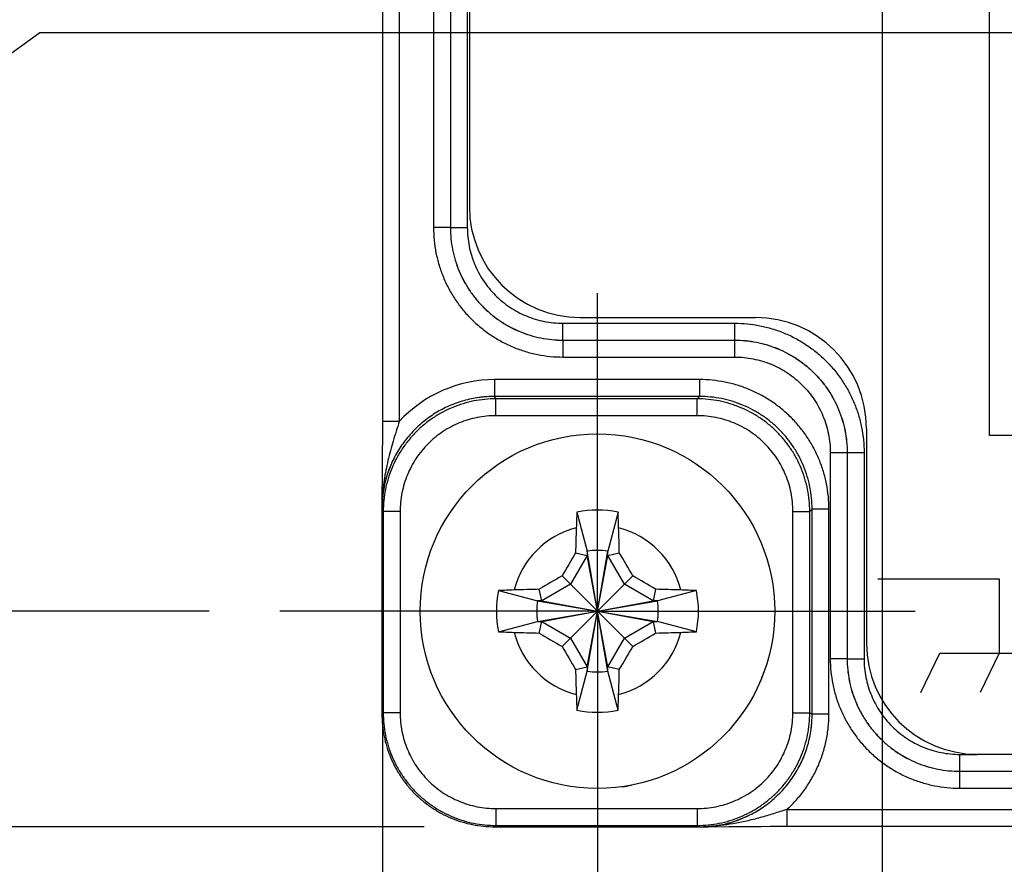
# Model space of a CAD drawing. Header units: inches. Extents: x 0 to 34, y 0 to 22.
# Tile 79 of 128: x 11.6 to 12.4, y 15.4 to 16.1. Entities that reach past the tile are written whole.
import ezdxf

# ---------------------------------------------------------------- set-up
doc = ezdxf.new("R2010")
doc.units = ezdxf.units.IN
doc.header["$LTSCALE"] = 1.87
doc.header["$MEASUREMENT"] = 0
doc.linetypes.add('CENTER', pattern=[0.6, 0.375, -0.075, 0.075, -0.075])
doc.layers.get('0').update_dxf_attribs({"linetype": 'CONTINUOUS'})
doc.layers.add('02___PRT_ALL_AXES', color=7, linetype='CONTINUOUS')
doc.layers.add('DIMENSIONS', color=7, linetype='CONTINUOUS')
doc.styles.get("Standard").update_dxf_attribs({"font": 'txt', "width": 0.8})
doc.dimstyles.new('DIMSTYLE_3', dxfattribs={"dimtxt": 0.125, "dimasz": 0.18, "dimexe": 0.125, "dimexo": 0.0625, "dimgap": 0.03125, "dimtad": 0, "dimtih": 1, "dimtoh": 1, "dimzin": 0, "dimdsep": 46, "dimtxsty": 'STANDARD', "dimblk": '_FILLED', "dimblk1": '_FILLED', "dimblk2": '_FILLED', "dimcen": 0.09, "dimazin": 0, "dimtp": 0.01, "dimtm": 0.01, "dimtfac": 1, "dimtofl": 0, "dimtmove": 0, "dimatfit": 3, "dimldrblk": '_FILLED', "dimfxl": 1, "dimtolj": 1, "dimtzin": 0, "dimarcsym": 0})

# ---------------------------------------------------------------- blocks, each defined once
blk = doc.blocks.new('*D17')
at = {"layer": 'DIMENSIONS', "color": 2, "linetype": 'CONTINUOUS'}
blk.add_line((12.07748, 15.25125), (12.07748, 14.71701), dxfattribs=at)
at = {"layer": 'DIMENSIONS', "color": 2, "linetype": 'CONTINUOUS', "insert": (12.01498, 14.65451), "char_height": 0.125, "width": 1.125, "attachment_point": 3, "rotation": 90, "line_spacing_factor": 0.9}
blk.add_mtext('4.85{\\ftxt.shx;\\W1.000000;\\H0.125000; }[.191]', dxfattribs=at)
blk = doc.blocks.new('_FILLED')
at = {"color": 0, "linetype": 'BYBLOCK'}
blk.add_solid([(0, 0), (-1, 0.1736), (-1, -0.1736)], dxfattribs=at)
blk = doc.blocks.new('*D18')
at = {"layer": 'DIMENSIONS', "color": 2, "linetype": 'CONTINUOUS'}
blk.add_line((11.88644, 15.70189), (11.88644, 14.71701), dxfattribs=at)
at = {"layer": 'DIMENSIONS', "color": 2, "linetype": 'CONTINUOUS', "insert": (11.82394, 14.65451), "char_height": 0.125, "width": 1.125, "attachment_point": 3, "rotation": 90, "line_spacing_factor": 0.9}
blk.add_mtext('0.00{\\ftxt.shx;\\W1.000000;\\H0.125000; }[.000]', dxfattribs=at)
blk = doc.blocks.new('*D19')
at = {"layer": 'DIMENSIONS', "color": 2, "linetype": 'CONTINUOUS'}
blk.add_line((12.33043, 16.35871), (12.33043, 14.71701), dxfattribs=at)
at = {"layer": 'DIMENSIONS', "color": 2, "linetype": 'CONTINUOUS', "insert": (12.26793, 14.65451), "char_height": 0.125, "width": 1.225, "attachment_point": 3, "rotation": 90, "line_spacing_factor": 0.9}
blk.add_mtext('11.28{\\ftxt.shx;\\W1.000000;\\H0.125000; }[.444]', dxfattribs=at)
blk = doc.blocks.new('*D20')
at = {"layer": 'DIMENSIONS', "color": 2, "linetype": 'CONTINUOUS'}
blk.add_line((12.65194, 15.85333), (12.65194, 14.71701), dxfattribs=at)
at = {"layer": 'DIMENSIONS', "color": 2, "linetype": 'CONTINUOUS', "insert": (12.58944, 14.65451), "char_height": 0.125, "width": 1.225, "attachment_point": 3, "rotation": 90, "line_spacing_factor": 0.9}
blk.add_mtext('19.44{\\ftxt.shx;\\W1.000000;\\H0.125000; }[.766]', dxfattribs=at)
blk = doc.blocks.new('*D21')
at = {"layer": 'DIMENSIONS', "color": 2, "linetype": 'CONTINUOUS'}
blk.add_line((14.41194, 16.14719), (14.41194, 14.71701), dxfattribs=at)
at = {"layer": 'DIMENSIONS', "color": 2, "linetype": 'CONTINUOUS', "insert": (14.34944, 14.65451), "char_height": 0.125, "width": 1.325, "attachment_point": 3, "rotation": 90, "line_spacing_factor": 0.9}
blk.add_mtext('64.15{\\ftxt.shx;\\W1.000000;\\H0.125000; }[2.526]', dxfattribs=at)
blk = doc.blocks.new('*D23')
at = {"layer": 'DIMENSIONS', "color": 2, "linetype": 'CONTINUOUS'}
blk.add_line((11.73273, 15.596), (11.19848, 15.596), dxfattribs=at)
at = {"layer": 'DIMENSIONS', "color": 2, "linetype": 'CONTINUOUS', "insert": (11.13598, 15.6585), "char_height": 0.125, "width": 1.125, "attachment_point": 3, "line_spacing_factor": 0.9}
blk.add_mtext('4.85{\\ftxt.shx;\\W1.000000;\\H0.125000; }[.191]', dxfattribs=at)
blk = doc.blocks.new('*D24')
at = {"layer": 'DIMENSIONS', "color": 2, "linetype": 'CONTINUOUS'}
blk.add_line((11.92354, 15.40458), (11.19848, 15.40458), dxfattribs=at)
at = {"layer": 'DIMENSIONS', "color": 2, "linetype": 'CONTINUOUS', "insert": (11.13598, 15.46708), "char_height": 0.125, "width": 1.125, "attachment_point": 3, "line_spacing_factor": 0.9}
blk.add_mtext('0.00{\\ftxt.shx;\\W1.000000;\\H0.125000; }[.000]', dxfattribs=at)
blk = doc.blocks.new('*D25')
at = {"layer": 'DIMENSIONS', "color": 2, "linetype": 'CONTINUOUS'}
blk.add_line((12.83586, 16.15366), (11.19848, 16.15366), dxfattribs=at)
at = {"layer": 'DIMENSIONS', "color": 2, "linetype": 'CONTINUOUS', "insert": (11.13598, 16.21616), "char_height": 0.125, "width": 1.225, "attachment_point": 3, "line_spacing_factor": 0.9}
blk.add_mtext('19.03{\\ftxt.shx;\\W1.000000;\\H0.125000; }[.749]', dxfattribs=at)
blk = doc.blocks.new('*D26')
at = {"layer": 'DIMENSIONS', "color": 2, "linetype": 'CONTINUOUS'}
blk.add_line((11.99859, 16.69054), (11.19848, 16.69054), dxfattribs=at)
at = {"layer": 'DIMENSIONS', "color": 2, "linetype": 'CONTINUOUS', "insert": (11.13598, 16.75304), "char_height": 0.125, "width": 1.325, "attachment_point": 3, "line_spacing_factor": 0.9}
blk.add_mtext('32.66{\\ftxt.shx;\\W1.000000;\\H0.125000; }[1.286]', dxfattribs=at)
blk = doc.blocks.new('*D27')
at = {"layer": 'DIMENSIONS', "color": 2, "linetype": 'CONTINUOUS'}
blk.add_line((12.25254, 17.1687), (11.19848, 17.1687), dxfattribs=at)
at = {"layer": 'DIMENSIONS', "color": 2, "linetype": 'CONTINUOUS', "insert": (11.13598, 17.2312), "char_height": 0.125, "width": 1.325, "attachment_point": 3, "line_spacing_factor": 0.9}
blk.add_mtext('44.81{\\ftxt.shx;\\W1.000000;\\H0.125000; }[1.764]', dxfattribs=at)
blk = doc.blocks.new('*D28')
at = {"layer": 'DIMENSIONS', "color": 2, "linetype": 'CONTINUOUS'}
blk.add_line((12.25254, 17.85596), (11.19848, 17.85596), dxfattribs=at)
at = {"layer": 'DIMENSIONS', "color": 2, "linetype": 'CONTINUOUS', "insert": (11.13598, 17.91846), "char_height": 0.125, "width": 1.325, "attachment_point": 3, "line_spacing_factor": 0.9}
blk.add_mtext('62.27{\\ftxt.shx;\\W1.000000;\\H0.125000; }[2.451]', dxfattribs=at)
blk = doc.blocks.new('*D29')
at = {"layer": 'DIMENSIONS', "color": 2, "linetype": 'CONTINUOUS'}
blk.add_line((16.67092, 16.33208), (16.67092, 14.71701), dxfattribs=at)
at = {"layer": 'DIMENSIONS', "color": 2, "linetype": 'CONTINUOUS', "insert": (16.60842, 14.65451), "char_height": 0.125, "width": 1.425, "attachment_point": 3, "rotation": 90, "line_spacing_factor": 0.9}
blk.add_mtext('121.53{\\ftxt.shx;\\W1.000000;\\H0.125000; }[4.784]', dxfattribs=at)
blk = doc.blocks.new('*D30')
at = {"layer": 'DIMENSIONS', "color": 2, "linetype": 'CONTINUOUS'}
blk.add_line((17.19944, 16.53856), (17.19944, 14.71701), dxfattribs=at)
at = {"layer": 'DIMENSIONS', "color": 2, "linetype": 'CONTINUOUS', "insert": (17.13694, 14.65451), "char_height": 0.125, "width": 1.425, "attachment_point": 3, "rotation": 90, "line_spacing_factor": 0.9}
blk.add_mtext('134.95{\\ftxt.shx;\\W1.000000;\\H0.125000; }[5.313]', dxfattribs=at)
blk = doc.blocks.new('*D31')
at = {"layer": 'DIMENSIONS', "color": 2, "linetype": 'CONTINUOUS'}
blk.add_line((17.72592, 16.33208), (17.72592, 14.71701), dxfattribs=at)
at = {"layer": 'DIMENSIONS', "color": 2, "linetype": 'CONTINUOUS', "insert": (17.66342, 14.65451), "char_height": 0.125, "width": 1.425, "attachment_point": 3, "rotation": 90, "line_spacing_factor": 0.9}
blk.add_mtext('148.32{\\ftxt.shx;\\W1.000000;\\H0.125000; }[5.839]', dxfattribs=at)
blk = doc.blocks.new('*D32')
at = {"layer": 'DIMENSIONS', "color": 2, "linetype": 'CONTINUOUS'}
blk.add_line((18.78092, 16.33208), (18.78092, 14.71701), dxfattribs=at)
at = {"layer": 'DIMENSIONS', "color": 2, "linetype": 'CONTINUOUS', "insert": (18.71842, 14.65451), "char_height": 0.125, "width": 1.425, "attachment_point": 3, "rotation": 90, "line_spacing_factor": 0.9}
blk.add_mtext('175.12{\\ftxt.shx;\\W1.000000;\\H0.125000; }[6.894]', dxfattribs=at)
blk = doc.blocks.new('*D33')
at = {"layer": 'DIMENSIONS', "color": 2, "linetype": 'CONTINUOUS'}
blk.add_line((19.30894, 16.53856), (19.30894, 14.71701), dxfattribs=at)
at = {"layer": 'DIMENSIONS', "color": 2, "linetype": 'CONTINUOUS', "insert": (19.24644, 14.65451), "char_height": 0.125, "width": 1.425, "attachment_point": 3, "rotation": 90, "line_spacing_factor": 0.9}
blk.add_mtext('188.53{\\ftxt.shx;\\W1.000000;\\H0.125000; }[7.423]', dxfattribs=at)
blk = doc.blocks.new('*D34')
at = {"layer": 'DIMENSIONS', "color": 2, "linetype": 'CONTINUOUS'}
blk.add_line((19.83592, 16.33208), (19.83592, 14.71701), dxfattribs=at)
at = {"layer": 'DIMENSIONS', "color": 2, "linetype": 'CONTINUOUS', "insert": (19.77342, 14.65451), "char_height": 0.125, "width": 1.425, "attachment_point": 3, "rotation": 90, "line_spacing_factor": 0.9}
blk.add_mtext('201.92{\\ftxt.shx;\\W1.000000;\\H0.125000; }[7.949]', dxfattribs=at)
blk = doc.blocks.new('*D35')
at = {"layer": 'DIMENSIONS', "color": 2, "linetype": 'CONTINUOUS'}
blk.add_line((20.89089, 16.33212), (20.89089, 14.71701), dxfattribs=at)
at = {"layer": 'DIMENSIONS', "color": 2, "linetype": 'CONTINUOUS', "insert": (20.82839, 14.65451), "char_height": 0.125, "width": 1.425, "attachment_point": 3, "rotation": 90, "line_spacing_factor": 0.9}
blk.add_mtext('228.71{\\ftxt.shx;\\W1.000000;\\H0.125000; }[9.004]', dxfattribs=at)
blk = doc.blocks.new('*D36')
at = {"layer": 'DIMENSIONS', "color": 2, "linetype": 'CONTINUOUS'}
blk.add_line((21.94592, 16.33208), (21.94592, 14.71701), dxfattribs=at)
at = {"layer": 'DIMENSIONS', "color": 2, "linetype": 'CONTINUOUS', "insert": (21.88342, 14.65451), "char_height": 0.125, "width": 1.525, "attachment_point": 3, "rotation": 90, "line_spacing_factor": 0.9}
blk.add_mtext('255.51{\\ftxt.shx;\\W1.000000;\\H0.125000; }[10.059]', dxfattribs=at)
blk = doc.blocks.new('*D37')
at = {"layer": 'DIMENSIONS', "color": 2, "linetype": 'CONTINUOUS'}
blk.add_line((23.00092, 16.33208), (23.00092, 14.71701), dxfattribs=at)
at = {"layer": 'DIMENSIONS', "color": 2, "linetype": 'CONTINUOUS', "insert": (22.93842, 14.65451), "char_height": 0.125, "width": 1.525, "attachment_point": 3, "rotation": 90, "line_spacing_factor": 0.9}
blk.add_mtext('282.31{\\ftxt.shx;\\W1.000000;\\H0.125000; }[11.114]', dxfattribs=at)
blk = doc.blocks.new('*D38')
at = {"layer": 'DIMENSIONS', "color": 2, "linetype": 'CONTINUOUS'}
blk.add_line((23.52894, 16.53856), (23.52894, 14.71701), dxfattribs=at)
at = {"layer": 'DIMENSIONS', "color": 2, "linetype": 'CONTINUOUS', "insert": (23.46644, 14.65451), "char_height": 0.125, "width": 1.525, "attachment_point": 3, "rotation": 90, "line_spacing_factor": 0.9}
blk.add_mtext('295.72{\\ftxt.shx;\\W1.000000;\\H0.125000; }[11.643]', dxfattribs=at)
blk = doc.blocks.new('*D39')
at = {"layer": 'DIMENSIONS', "color": 2, "linetype": 'CONTINUOUS'}
blk.add_line((24.05592, 16.33208), (24.05592, 14.71701), dxfattribs=at)
at = {"layer": 'DIMENSIONS', "color": 2, "linetype": 'CONTINUOUS', "insert": (23.99342, 14.65451), "char_height": 0.125, "width": 1.525, "attachment_point": 3, "rotation": 90, "line_spacing_factor": 0.9}
blk.add_mtext('309.10{\\ftxt.shx;\\W1.000000;\\H0.125000; }[12.169]', dxfattribs=at)
blk = doc.blocks.new('*D40')
at = {"layer": 'DIMENSIONS', "color": 2, "linetype": 'CONTINUOUS'}
blk.add_line((24.82493, 15.44206), (24.82493, 14.71701), dxfattribs=at)
at = {"layer": 'DIMENSIONS', "color": 2, "linetype": 'CONTINUOUS', "insert": (24.76243, 14.65451), "char_height": 0.125, "width": 1.525, "attachment_point": 3, "rotation": 90, "line_spacing_factor": 0.9}
blk.add_mtext('328.64{\\ftxt.shx;\\W1.000000;\\H0.125000; }[12.938]', dxfattribs=at)
blk = doc.blocks.new('*D43')
at = {"layer": 'DIMENSIONS', "color": 2, "linetype": 'CONTINUOUS'}
blk.add_line((18.25363, 16.70727), (18.25363, 14.71701), dxfattribs=at)
at = {"layer": 'DIMENSIONS', "color": 2, "linetype": 'CONTINUOUS', "insert": (18.19113, 14.65451), "char_height": 0.125, "width": 1.425, "attachment_point": 3, "rotation": 90, "line_spacing_factor": 0.9}
blk.add_mtext('161.73{\\ftxt.shx;\\W1.000000;\\H0.125000; }[6.367]', dxfattribs=at)
blk = doc.blocks.new('*D44')
at = {"layer": 'DIMENSIONS', "color": 2, "linetype": 'CONTINUOUS'}
blk.add_line((17.96613, 16.99477), (11.19848, 16.99477), dxfattribs=at)
at = {"layer": 'DIMENSIONS', "color": 2, "linetype": 'CONTINUOUS', "insert": (11.13598, 17.05727), "char_height": 0.125, "width": 1.325, "attachment_point": 3, "line_spacing_factor": 0.9}
blk.add_mtext('40.39{\\ftxt.shx;\\W1.000000;\\H0.125000; }[1.590]', dxfattribs=at)
blk = doc.blocks.new('*D48')
at = {"layer": 'DIMENSIONS', "color": 2, "linetype": 'CONTINUOUS'}
blk.add_line((15.22694, 16.14719), (15.22694, 14.71701), dxfattribs=at)
at = {"layer": 'DIMENSIONS', "color": 2, "linetype": 'CONTINUOUS', "insert": (15.16444, 14.65451), "char_height": 0.125, "width": 1.325, "attachment_point": 3, "rotation": 90, "line_spacing_factor": 0.9}
blk.add_mtext('84.85{\\ftxt.shx;\\W1.000000;\\H0.125000; }[3.341]', dxfattribs=at)
blk = doc.blocks.new('*D49')
at = {"layer": 'DIMENSIONS', "color": 2, "linetype": 'CONTINUOUS'}
for p, q in [((11.58232, 16.1095), (11.36346, 15.95253)), ((14.07329, 16.1095), (11.58232, 16.1095)), ((11.36346, 15.95253), (11.19848, 15.95253))]:
    blk.add_line(p, q, dxfattribs=at)
at = {"layer": 'DIMENSIONS', "color": 2, "linetype": 'CONTINUOUS', "insert": (11.13598, 16.01503), "char_height": 0.125, "width": 1.525, "attachment_point": 3, "line_spacing_factor": 0.9}
blk.add_mtext('2X 17.90{\\ftxt.shx;\\W1.000000;\\H0.125000; }[.705]', dxfattribs=at)

msp = doc.modelspace()

# ---------------------------------------------------------------- linework, layer by layer
at = {"color": 7, "linetype": 'CONTINUOUS'}
for p, q in [((11.90144, 18.83217), (11.90144, 15.76439)), ((11.93186, 18.78183), (11.93186, 15.93661)), ((11.94685, 18.78183), (11.94685, 15.93661)), ((11.94689, 18.7818), (11.94689, 15.93665)), ((11.96188, 18.7818), (11.96188, 15.93665)), ((11.96374, 18.77087), (11.96374, 15.95518)), ((11.94685, 15.93661), (11.93186, 15.93661)), ((11.94685, 15.93661), (11.94689, 15.93665)), ((11.94689, 15.93665), (11.96188, 15.93665)), ((12.06217, 15.85676), (12.21799, 15.85676)), ((12.04683, 15.83671), (12.04683, 15.8517)), ((12.04683, 15.8517), (12.19937, 15.8517)), ((12.19937, 15.83671), (12.19937, 15.8517)), ((12.04679, 15.83667), (12.04683, 15.83671)), ((12.04679, 15.83667), (12.04679, 15.82168)), ((12.04679, 15.83667), (12.19933, 15.83667)), ((12.04683, 15.83671), (12.19937, 15.83671)), ((12.19937, 15.83671), (12.19933, 15.83667)), ((12.19933, 15.83667), (12.19933, 15.82168)), ((12.04679, 15.82168), (12.19933, 15.82168)), ((11.98614, 15.80164), (11.98614, 15.78665)), ((12.16819, 15.80164), (11.98614, 15.80164)), ((12.16819, 15.80164), (12.16819, 15.78665)), ((11.98718, 15.78456), (11.98614, 15.78665)), ((12.16819, 15.78665), (11.98614, 15.78665)), ((12.16819, 15.78665), (12.1661, 15.78456)), ((11.98718, 15.76957), (11.98718, 15.78456)), ((12.1661, 15.78456), (11.98718, 15.78456)), ((12.1661, 15.76957), (12.1661, 15.78456)), ((12.1661, 15.76957), (11.98718, 15.76957)), ((11.90144, 15.76439), (11.88644, 15.76439)), ((12.31642, 15.75833), (12.31642, 15.56737)), ((11.88638, 15.74082), (11.88633, 15.73225)), ((12.28428, 15.73673), (12.28428, 15.55374)), ((12.29927, 15.73673), (12.28428, 15.73673)), ((12.29931, 15.73677), (12.29927, 15.73673)), ((12.29927, 15.73673), (12.29927, 15.55374)), ((12.29931, 15.73677), (12.29931, 15.55378)), ((12.29931, 15.73677), (12.3143, 15.73677)), ((12.3143, 15.73677), (12.3143, 15.55378)), ((11.88633, 15.73225), (11.88627, 15.72441)), ((11.88622, 15.7173), (11.88604, 15.6971)), ((11.88627, 15.72441), (11.88622, 15.7173)), ((11.88604, 15.6971), (11.886, 15.69226)), ((11.88598, 15.68664), (11.88606, 15.68679)), ((11.88722, 15.68457), (11.88606, 15.68691)), ((11.88606, 15.68679), (11.88606, 15.50456)), ((11.88722, 15.68457), (11.88722, 15.50573)), ((11.90222, 15.68457), (11.88722, 15.68457)), ((11.90222, 15.68457), (11.90222, 15.50573)), ((12.05922, 15.68389), (12.06833, 15.6492)), ((12.09574, 15.68389), (12.08663, 15.6492)), ((12.25105, 15.5057), (12.25105, 15.68463)), ((12.25105, 15.68463), (12.26604, 15.68463)), ((12.26813, 15.68671), (12.26604, 15.68463)), ((12.26604, 15.5057), (12.26604, 15.68463)), ((12.26813, 15.50466), (12.26813, 15.68671)), ((12.28312, 15.68671), (12.26813, 15.68671)), ((12.28312, 15.50466), (12.28312, 15.68671)), ((12.05806, 15.6477), (12.06833, 15.64553)), ((12.06833, 15.6492), (12.06833, 15.64553)), ((12.08663, 15.54281), (12.06833, 15.6492)), ((12.06833, 15.54281), (12.08663, 15.6492)), ((12.08663, 15.64553), (12.08663, 15.6492)), ((12.08663, 15.64553), (12.0969, 15.6477)), ((12.06833, 15.64553), (12.05355, 15.61993)), ((12.08663, 15.54647), (12.06833, 15.64553)), ((12.06833, 15.54647), (12.08663, 15.64553)), ((12.10141, 15.61993), (12.08663, 15.64553)), ((12.10888, 15.5646), (12.04608, 15.6274)), ((12.04608, 15.5646), (12.10888, 15.6274)), ((11.98959, 15.61426), (12.02429, 15.60516)), ((12.02795, 15.60516), (12.02578, 15.61542)), ((12.05355, 15.61993), (12.02795, 15.60516)), ((12.12701, 15.60516), (12.10141, 15.61993)), ((12.12918, 15.61542), (12.12701, 15.60516)), ((12.16537, 15.61426), (12.13067, 15.60516)), ((12.02429, 15.60516), (12.13067, 15.58685)), ((12.02795, 15.60516), (12.02429, 15.60516)), ((12.02429, 15.58685), (12.13067, 15.60516)), ((12.02795, 15.60516), (12.12701, 15.58685)), ((12.02795, 15.58685), (12.12701, 15.60516)), ((12.13067, 15.60516), (12.12701, 15.60516)), ((11.98959, 15.57774), (12.02429, 15.58685)), ((12.02429, 15.58685), (12.02795, 15.58685)), ((12.02578, 15.57659), (12.02795, 15.58685)), ((12.02795, 15.58685), (12.05355, 15.57207)), ((12.10141, 15.57207), (12.12701, 15.58685)), ((12.12701, 15.58685), (12.12918, 15.57659)), ((12.12701, 15.58685), (12.13067, 15.58685)), ((12.16537, 15.57774), (12.13067, 15.58685)), ((12.05355, 15.57207), (12.06833, 15.54647)), ((12.08663, 15.54647), (12.10141, 15.57207)), ((12.29927, 15.55374), (12.28428, 15.55374)), ((12.29927, 15.55374), (12.29931, 15.55378)), ((12.29931, 15.55378), (12.3143, 15.55378)), ((12.05806, 15.5443), (12.06833, 15.54647)), ((12.05922, 15.50811), (12.06833, 15.54281)), ((12.06833, 15.54647), (12.06833, 15.54281)), ((12.08663, 15.54281), (12.08663, 15.54647)), ((12.0969, 15.5443), (12.08663, 15.54647)), ((12.09574, 15.50811), (12.08663, 15.54281)), ((11.88606, 15.50456), (11.88722, 15.50573)), ((11.90222, 15.50573), (11.88722, 15.50573)), ((12.25105, 15.5057), (12.26604, 15.5057)), ((12.26604, 15.5057), (12.26813, 15.50466)), ((12.28312, 15.50466), (12.26813, 15.50466)), ((12.39925, 15.45384), (12.39925, 15.46883)), ((12.39925, 15.46883), (12.41485, 15.46883)), ((12.41485, 15.46894), (12.80272, 15.46894)), ((12.39921, 15.4538), (12.39925, 15.45384)), ((12.39921, 15.4538), (12.39921, 15.43881)), ((12.39921, 15.4538), (12.81423, 15.4538)), ((12.39925, 15.45384), (12.81419, 15.45384)), ((12.39921, 15.43881), (12.81423, 15.43881)), ((11.98721, 15.42074), (11.98721, 15.40574)), ((11.98721, 15.42074), (12.16605, 15.42074)), ((12.16605, 15.42074), (12.16605, 15.40574)), ((12.24587, 15.40496), (12.24587, 15.41996)), ((12.24587, 15.41996), (12.98719, 15.41996)), ((11.98604, 15.40458), (11.98721, 15.40574)), ((11.98604, 15.40458), (12.16826, 15.40458)), ((11.98721, 15.40574), (12.16605, 15.40574)), ((12.16605, 15.40574), (12.16839, 15.40458)), ((12.16812, 15.40451), (12.16826, 15.40458)), ((12.1761, 15.40454), (12.19415, 15.4047)), ((12.24587, 15.40496), (12.98719, 15.40496))]:
    msp.add_line(p, q, dxfattribs=at)
at = {"color": 40, "linetype": 'CONTINUOUS'}
for p, q in [((12.42576, 15.75207), (12.42576, 16.54837)), ((12.82598, 15.75207), (12.42576, 15.75207)), ((12.32642, 15.62485), (12.4342, 15.62485)), ((12.4342, 15.62485), (12.4342, 15.55877)), ((12.36465, 15.52364), (12.38152, 15.55877)), ((12.38152, 15.55877), (12.48688, 15.55877)), ((12.4342, 15.55877), (12.41735, 15.52364))]:
    msp.add_line(p, q, dxfattribs=at)
at = {"color": 7, "linetype": 'CONTINUOUS'}
for points in [[(11.88644, 18.83217), (11.88644, 15.76008), (11.88643, 15.75502), (11.88642, 15.75011), (11.8864, 15.74538), (11.88638, 15.74082)], [(11.886, 15.69226), (11.88599, 15.68988), (11.88598, 15.68731)], [(12.16879, 15.4045), (12.17116, 15.40451), (12.17359, 15.40452), (12.1761, 15.40454)], [(12.19415, 15.4047), (12.20368, 15.40478), (12.21367, 15.40485), (12.22283, 15.4049), (12.23126, 15.40494), (12.23917, 15.40496), (12.24587, 15.40496)]]:
    msp.add_lwpolyline(points, dxfattribs=at)
msp.add_circle((12.07748, 15.596), 0.15748, dxfattribs=at)
for centre, radius, start, end in [((12.06217, 15.95518), 0.09843, 180, 270), ((12.21799, 15.75833), 0.09843, 0, 90), ((11.98614, 15.68672), 0.11492, 89.99781, 137.47429), ((11.98593, 15.68684), 0.09988, 153.5307, 179.73501), ((11.98607, 15.6866), 0.10011, 153.44245, 175.40884), ((11.97953, 15.6871), 0.09355, 175.3912, 179.86918), ((11.97173, 15.68722), 0.08575, 179.93954, 180.21112), ((11.97002, 15.68722), 0.08404, 180.21156, 180.39294), ((11.98578, 15.68685), 0.09972, 179.73567, 179.96507), ((12.98921, 15.63996), 0.93103, 177.29504, 178.15421), ((12.07748, 15.596), 0.08977, 78.26459, 101.73541), ((11.18899, 15.64088), 0.90777, 1.83478, 2.71597), ((12.07748, 15.596), 0.0763, 104.27446, 165.72554), ((14.24759, 15.5994), 2.19006, 178.15418, 178.73634), ((9.93184, 15.60007), 2.16558, 1.26037, 1.84911), ((12.07748, 15.596), 0.0763, 14.27446, 75.72554), ((14.14366, 14.40324), 2.42866, 149.17593, 149.73205), ((12.07748, 15.596), 0.05398, 80.23635, 99.76365), ((10.02007, 14.40842), 2.41847, 30.26678, 30.82524), ((13.26506, 13.53859), 2.41847, 120.26678, 120.82524), ((10.88472, 13.52982), 2.42866, 59.17593, 59.73205), ((12.07748, 15.596), 0.08977, 168.26459, 191.73541), ((12.0326, 14.70751), 0.90777, 91.83478, 92.71597), ((12.07342, 13.45036), 2.16558, 91.26037, 91.84911), ((12.08088, 13.42589), 2.19006, 88.15418, 88.73634), ((12.12143, 14.68427), 0.93103, 87.29504, 88.15421), ((12.07748, 15.596), 0.08977, 348.26459, 11.73541), ((12.07748, 15.596), 0.05398, 170.23635, 189.76365), ((12.07748, 15.596), 0.05398, 350.23635, 9.76365), ((12.03353, 16.50773), 0.93103, 267.29504, 268.15421), ((12.07748, 15.596), 0.0763, 194.27446, 255.72554), ((12.07408, 17.76611), 2.19006, 268.15418, 268.73634), ((13.27024, 17.66219), 2.42866, 239.17593, 239.73205), ((12.07748, 15.596), 0.0763, 284.27446, 345.72554), ((10.8899, 17.65341), 2.41847, 300.26678, 300.82524), ((12.08154, 17.74164), 2.16558, 271.26037, 271.84911), ((12.12236, 16.48449), 0.90777, 271.83478, 272.71597), ((14.13489, 16.78358), 2.41847, 210.26678, 210.82524), ((10.0113, 16.78876), 2.42866, 329.17593, 329.73205), ((12.41485, 15.56737), 0.09843, 180, 270), ((14.22312, 15.59194), 2.16558, 181.26037, 181.84911), ((12.07748, 15.596), 0.05398, 260.23635, 279.76365), ((9.90737, 15.5926), 2.19006, 358.15418, 358.73634), ((12.96597, 15.55112), 0.90777, 181.83478, 182.71597), ((11.16575, 15.55205), 0.93103, 357.29504, 358.15421), ((12.07748, 15.596), 0.08977, 258.26459, 281.73541), ((12.16832, 15.50446), 0.09988, 270.26511, 296.4693), ((12.16808, 15.5046), 0.10011, 274.59112, 296.55755), ((12.1687, 15.48984), 0.08534, 269.61058, 269.78897), ((12.1687, 15.49073), 0.08623, 269.78896, 270.05844), ((12.16833, 15.5043), 0.09972, 270.03493, 270.26445), ((12.16865, 15.49619), 0.09169, 270.08452, 274.65419)]:
    msp.add_arc(centre, radius, start, end, dxfattribs=at)
for centre, major_axis, start_param, end_param in [((11.93606, 15.5868), (-0.03748, 0.14118), 0.722387, 0.723605), ((12.06828, 15.45459), (0.14118, -0.03748), -0.723605, -0.722387)]:
    msp.add_ellipse(centre, major_axis=major_axis, ratio=0.23452, start_param=start_param, end_param=end_param, dxfattribs=at)
for points, knots in [([(11.93186, 15.93661), (11.93186, 15.93285), (11.93223, 15.92533), (11.93388, 15.91415), (11.93663, 15.90319), (11.94043, 15.89256), (11.94526, 15.88234), (11.95107, 15.87265), (11.9578, 15.86358), (11.96538, 15.85521), (11.97375, 15.84762), (11.98283, 15.84089), (11.99252, 15.83508), (12.00273, 15.83026), (12.01337, 15.82645), (12.02433, 15.82371), (12.0355, 15.82205), (12.04303, 15.82168), (12.04679, 15.82168)], [0, 0, 0, 0, 0.062501, 0.125, 0.1875, 0.25, 0.312499, 0.374999, 0.437499, 0.499998, 0.562498, 0.624998, 0.687498, 0.749997, 0.812497, 0.874998, 0.937498, 1, 1, 1, 1]), ([(11.94685, 15.93661), (11.94685, 15.93334), (11.94717, 15.9268), (11.94861, 15.91708), (11.95099, 15.90755), (11.9543, 15.8983), (11.9585, 15.88942), (11.96354, 15.88099), (11.9694, 15.8731), (11.97599, 15.86582), (11.98327, 15.85922), (11.99116, 15.85337), (11.99959, 15.84832), (12.00847, 15.84412), (12.01773, 15.84081), (12.02726, 15.83843), (12.03698, 15.83699), (12.04352, 15.83667), (12.04679, 15.83667)], [0, 0, 0, 0, 0.0625, 0.124999, 0.187499, 0.249999, 0.312499, 0.374998, 0.437498, 0.499998, 0.562498, 0.624998, 0.687498, 0.749998, 0.812498, 0.874998, 0.937499, 1, 1, 1, 1]), ([(11.94689, 15.93665), (11.94689, 15.93338), (11.94721, 15.92684), (11.94865, 15.91712), (11.95104, 15.90759), (11.95435, 15.89834), (11.95855, 15.88946), (11.9636, 15.88104), (11.96945, 15.87315), (11.97604, 15.86587), (11.98332, 15.85927), (11.99121, 15.85342), (11.99964, 15.84837), (12.00852, 15.84417), (12.01777, 15.84086), (12.0273, 15.83847), (12.03701, 15.83703), (12.04356, 15.83671), (12.04683, 15.83671)], [0, 0, 0, 0, 0.0625, 0.124999, 0.187499, 0.249999, 0.312499, 0.374999, 0.437499, 0.499999, 0.5625, 0.625, 0.6875, 0.75, 0.8125, 0.875, 0.9375, 1, 1, 1, 1]), ([(11.96188, 15.93665), (11.96188, 15.93387), (11.96215, 15.92831), (11.96337, 15.92005), (11.9654, 15.91195), (11.96821, 15.90409), (11.97178, 15.89654), (11.97607, 15.88937), (11.98105, 15.88267), (11.98665, 15.87648), (11.99284, 15.87087), (11.99955, 15.8659), (12.00671, 15.86161), (12.01426, 15.85804), (12.02212, 15.85523), (12.03023, 15.8532), (12.03848, 15.85197), (12.04405, 15.8517), (12.04683, 15.8517)], [0, 0, 0, 0, 0.0625, 0.125, 0.1875, 0.25, 0.3125, 0.375, 0.437499, 0.499999, 0.562499, 0.624999, 0.687499, 0.749999, 0.812499, 0.874999, 0.937499, 1, 1, 1, 1]), ([(12.19937, 15.8517), (12.20313, 15.8517), (12.21065, 15.85133), (12.22183, 15.84968), (12.23279, 15.84693), (12.24343, 15.84313), (12.25364, 15.8383), (12.26333, 15.83249), (12.2724, 15.82576), (12.28078, 15.81818), (12.28836, 15.80981), (12.29509, 15.80073), (12.3009, 15.79104), (12.30573, 15.78083), (12.30953, 15.77019), (12.31227, 15.75923), (12.31393, 15.74806), (12.3143, 15.74053), (12.3143, 15.73677)], [0, 0, 0, 0, 0.062501, 0.125, 0.1875, 0.25, 0.312499, 0.374999, 0.437499, 0.499998, 0.562498, 0.624998, 0.687498, 0.749997, 0.812497, 0.874998, 0.937498, 1, 1, 1, 1]), ([(12.19933, 15.83667), (12.2026, 15.83667), (12.20914, 15.83635), (12.21886, 15.83491), (12.22839, 15.83252), (12.23764, 15.82921), (12.24652, 15.82501), (12.25494, 15.81996), (12.26284, 15.81411), (12.27011, 15.80752), (12.27671, 15.80024), (12.28256, 15.79235), (12.28761, 15.78392), (12.29181, 15.77504), (12.29512, 15.76579), (12.29751, 15.75626), (12.29895, 15.74655), (12.29927, 15.74), (12.29927, 15.73673)], [0, 0, 0, 0, 0.0625, 0.124999, 0.187499, 0.249999, 0.312499, 0.374999, 0.437499, 0.499999, 0.5625, 0.625, 0.6875, 0.75, 0.8125, 0.875, 0.9375, 1, 1, 1, 1]), ([(12.19937, 15.83671), (12.20264, 15.83671), (12.20918, 15.83639), (12.2189, 15.83495), (12.22843, 15.83257), (12.23768, 15.82926), (12.24657, 15.82506), (12.25499, 15.82002), (12.26289, 15.81416), (12.27017, 15.80757), (12.27676, 15.80029), (12.28261, 15.7924), (12.28766, 15.78397), (12.29186, 15.77508), (12.29517, 15.76583), (12.29755, 15.7563), (12.29899, 15.74658), (12.29931, 15.74004), (12.29931, 15.73677)], [0, 0, 0, 0, 0.0625, 0.124999, 0.187499, 0.249999, 0.312499, 0.374998, 0.437498, 0.499998, 0.562498, 0.624998, 0.687498, 0.749998, 0.812498, 0.874998, 0.937499, 1, 1, 1, 1]), ([(12.19933, 15.82168), (12.20211, 15.82168), (12.20767, 15.82141), (12.21593, 15.82019), (12.22403, 15.81816), (12.2319, 15.81535), (12.23945, 15.81178), (12.24661, 15.80749), (12.25332, 15.80251), (12.2595, 15.7969), (12.26511, 15.79072), (12.27008, 15.78401), (12.27438, 15.77685), (12.27794, 15.7693), (12.28076, 15.76144), (12.28278, 15.75333), (12.28401, 15.74508), (12.28428, 15.73951), (12.28428, 15.73673)], [0, 0, 0, 0, 0.0625, 0.125, 0.1875, 0.25, 0.3125, 0.375, 0.437499, 0.499999, 0.562499, 0.624999, 0.687499, 0.749999, 0.812499, 0.874999, 0.937499, 1, 1, 1, 1]), ([(12.28312, 15.68671), (12.28312, 15.69047), (12.28275, 15.69799), (12.28109, 15.70917), (12.27835, 15.72013), (12.27454, 15.73076), (12.26972, 15.74098), (12.26391, 15.75067), (12.25718, 15.75974), (12.24959, 15.76811), (12.24122, 15.7757), (12.23215, 15.78243), (12.22246, 15.78824), (12.21224, 15.79307), (12.20161, 15.79687), (12.19065, 15.79961), (12.17947, 15.80127), (12.17195, 15.80164), (12.16819, 15.80164)], [0, 0, 0, 0, 0.062501, 0.125, 0.1875, 0.25, 0.312499, 0.374999, 0.437499, 0.499999, 0.562498, 0.624998, 0.687498, 0.749998, 0.812497, 0.874998, 0.937499, 1, 1, 1, 1]), ([(11.98607, 15.78665), (11.98377, 15.78665), (11.98031, 15.78655), (11.97571, 15.78616), (11.97113, 15.78561), (11.96544, 15.78462), (11.95871, 15.78296), (11.9521, 15.78084), (11.94352, 15.77742), (11.93327, 15.77203), (11.92199, 15.76393), (11.91193, 15.75435), (11.90329, 15.74347), (11.89859, 15.73549), (11.89653, 15.73136)], [0, 0, 0, 0, 0.062386, 0.09361, 0.124884, 0.187422, 0.249946, 0.31248, 0.375013, 0.500007, 0.625003, 0.750001, 0.875, 1, 1, 1, 1]), ([(12.26813, 15.68671), (12.26813, 15.68998), (12.26781, 15.69652), (12.26637, 15.70624), (12.26398, 15.71577), (12.26068, 15.72502), (12.25648, 15.7339), (12.25143, 15.74233), (12.24558, 15.75022), (12.23898, 15.7575), (12.2317, 15.7641), (12.22381, 15.76995), (12.21538, 15.775), (12.2065, 15.7792), (12.19725, 15.78251), (12.18772, 15.78489), (12.178, 15.78633), (12.17146, 15.78665), (12.16819, 15.78665)], [0, 0, 0, 0, 0.0625, 0.124999, 0.187499, 0.249999, 0.312499, 0.374999, 0.437499, 0.499999, 0.562499, 0.624999, 0.687499, 0.749999, 0.812498, 0.874999, 0.937499, 1, 1, 1, 1]), ([(11.98718, 15.78456), (11.98391, 15.78456), (11.97737, 15.78424), (11.96765, 15.7828), (11.95811, 15.78041), (11.94886, 15.7771), (11.93998, 15.7729), (11.93155, 15.76784), (11.92366, 15.76199), (11.91638, 15.75539), (11.90978, 15.7481), (11.90393, 15.74021), (11.89888, 15.73178), (11.89468, 15.72289), (11.89137, 15.71364), (11.88899, 15.70411), (11.88754, 15.69439), (11.88722, 15.68784), (11.88722, 15.68457)], [0, 0, 0, 0, 0.0625, 0.125, 0.1875, 0.250001, 0.312501, 0.375001, 0.437501, 0.500001, 0.562501, 0.625001, 0.687501, 0.750001, 0.8125, 0.875, 0.9375, 1, 1, 1, 1]), ([(12.26604, 15.68463), (12.26604, 15.68789), (12.26572, 15.69444), (12.26428, 15.70415), (12.26189, 15.71368), (12.25858, 15.72293), (12.25438, 15.73181), (12.24933, 15.74024), (12.24348, 15.74813), (12.23689, 15.75541), (12.22961, 15.762), (12.22172, 15.76786), (12.21329, 15.7729), (12.20441, 15.7771), (12.19516, 15.78041), (12.18563, 15.7828), (12.17592, 15.78424), (12.16937, 15.78456), (12.1661, 15.78456)], [0, 0, 0, 0, 0.0625, 0.124999, 0.187499, 0.249999, 0.312499, 0.374999, 0.437499, 0.5, 0.5625, 0.625, 0.6875, 0.75, 0.8125, 0.875, 0.9375, 1, 1, 1, 1]), ([(11.98718, 15.76957), (11.9844, 15.76957), (11.97884, 15.7693), (11.97058, 15.76807), (11.96247, 15.76604), (11.95461, 15.76323), (11.94706, 15.75966), (11.93989, 15.75536), (11.93319, 15.75038), (11.927, 15.74477), (11.92139, 15.73858), (11.91642, 15.73187), (11.91213, 15.7247), (11.90856, 15.71715), (11.90574, 15.70928), (11.90372, 15.70118), (11.90249, 15.69292), (11.90222, 15.68735), (11.90222, 15.68457)], [0, 0, 0, 0, 0.0625, 0.125, 0.1875, 0.25, 0.3125, 0.375, 0.4375, 0.499999, 0.562499, 0.624999, 0.687499, 0.749999, 0.812499, 0.874999, 0.9375, 1, 1, 1, 1]), ([(12.25105, 15.68463), (12.25105, 15.6874), (12.25078, 15.69297), (12.24956, 15.70123), (12.24753, 15.70933), (12.24472, 15.71719), (12.24115, 15.72474), (12.23686, 15.7319), (12.23188, 15.73861), (12.22627, 15.7448), (12.22009, 15.7504), (12.21338, 15.75538), (12.20622, 15.75967), (12.19867, 15.76324), (12.1908, 15.76605), (12.1827, 15.76808), (12.17444, 15.7693), (12.16888, 15.76957), (12.1661, 15.76957)], [0, 0, 0, 0, 0.0625, 0.125, 0.1875, 0.25, 0.3125, 0.375, 0.4375, 0.5, 0.562499, 0.624999, 0.687499, 0.749999, 0.812499, 0.874999, 0.9375, 1, 1, 1, 1]), ([(11.90144, 15.76439), (11.89959, 15.75864), (11.89683, 15.75003), (11.89354, 15.73847), (11.89135, 15.7298), (11.88947, 15.72109), (11.88747, 15.7094), (11.88657, 15.70054), (11.88628, 15.69462)], [0, 0, 0, 0, 0.253184, 0.378632, 0.503403, 0.627679, 0.751658, 1, 1, 1, 1]), ([(12.28428, 15.55374), (12.28428, 15.54998), (12.28465, 15.54246), (12.28631, 15.53128), (12.28905, 15.52032), (12.29285, 15.50969), (12.29768, 15.49947), (12.30349, 15.48978), (12.31022, 15.48071), (12.3178, 15.47233), (12.32617, 15.46475), (12.33525, 15.45802), (12.34494, 15.45221), (12.35515, 15.44738), (12.36579, 15.44358), (12.37675, 15.44084), (12.38793, 15.43918), (12.39545, 15.43881), (12.39921, 15.43881)], [0, 0, 0, 0, 0.062501, 0.125, 0.1875, 0.25, 0.312499, 0.374999, 0.437499, 0.499998, 0.562498, 0.624998, 0.687498, 0.749997, 0.812497, 0.874998, 0.937498, 1, 1, 1, 1]), ([(12.29927, 15.55374), (12.29927, 15.55047), (12.29959, 15.54393), (12.30103, 15.53421), (12.30341, 15.52468), (12.30672, 15.51543), (12.31092, 15.50655), (12.31597, 15.49812), (12.32182, 15.49023), (12.32841, 15.48295), (12.33569, 15.47635), (12.34359, 15.4705), (12.35201, 15.46545), (12.3609, 15.46125), (12.37015, 15.45794), (12.37968, 15.45556), (12.3894, 15.45412), (12.39594, 15.4538), (12.39921, 15.4538)], [0, 0, 0, 0, 0.0625, 0.124999, 0.187499, 0.249999, 0.312499, 0.374998, 0.437498, 0.499998, 0.562498, 0.624998, 0.687498, 0.749998, 0.812498, 0.874998, 0.937499, 1, 1, 1, 1]), ([(12.29931, 15.55378), (12.29931, 15.55051), (12.29963, 15.54397), (12.30107, 15.53425), (12.30346, 15.52472), (12.30677, 15.51547), (12.31097, 15.50659), (12.31602, 15.49817), (12.32187, 15.49028), (12.32847, 15.483), (12.33574, 15.4764), (12.34364, 15.47055), (12.35206, 15.4655), (12.36094, 15.4613), (12.37019, 15.45799), (12.37972, 15.4556), (12.38944, 15.45416), (12.39598, 15.45384), (12.39925, 15.45384)], [0, 0, 0, 0, 0.0625, 0.124999, 0.187499, 0.249999, 0.312499, 0.374999, 0.437499, 0.499999, 0.5625, 0.625, 0.6875, 0.75, 0.8125, 0.875, 0.9375, 1, 1, 1, 1]), ([(12.3143, 15.55378), (12.3143, 15.551), (12.31457, 15.54544), (12.3158, 15.53718), (12.31782, 15.52908), (12.32064, 15.52121), (12.3242, 15.51367), (12.3285, 15.5065), (12.33347, 15.4998), (12.33908, 15.49361), (12.34526, 15.488), (12.35197, 15.48303), (12.35913, 15.47873), (12.36668, 15.47517), (12.37455, 15.47235), (12.38265, 15.47033), (12.39091, 15.4691), (12.39647, 15.46883), (12.39925, 15.46883)], [0, 0, 0, 0, 0.0625, 0.125, 0.1875, 0.25, 0.3125, 0.375, 0.437499, 0.499999, 0.562499, 0.624999, 0.687499, 0.749999, 0.812499, 0.874999, 0.937499, 1, 1, 1, 1]), ([(11.88606, 15.50456), (11.88606, 15.50129), (11.88638, 15.49475), (11.88782, 15.48502), (11.89021, 15.47549), (11.89352, 15.46624), (11.89772, 15.45735), (11.90277, 15.44892), (11.90863, 15.44103), (11.91523, 15.43375), (11.92251, 15.42715), (11.9304, 15.42129), (11.93883, 15.41624), (11.94772, 15.41204), (11.95697, 15.40873), (11.9665, 15.40634), (11.97622, 15.4049), (11.98277, 15.40458), (11.98604, 15.40458)], [0, 0, 0, 0, 0.0625, 0.125, 0.1875, 0.25, 0.3125, 0.375, 0.4375, 0.5, 0.5625, 0.625, 0.6875, 0.75, 0.8125, 0.875, 0.9375, 1, 1, 1, 1]), ([(11.88722, 15.50573), (11.88722, 15.50246), (11.88754, 15.49591), (11.88899, 15.48619), (11.89137, 15.47666), (11.89469, 15.46741), (11.89889, 15.45852), (11.90394, 15.45009), (11.90979, 15.4422), (11.91639, 15.43492), (11.92368, 15.42832), (11.93157, 15.42246), (11.94, 15.41741), (11.94888, 15.41321), (11.95814, 15.4099), (11.96767, 15.40751), (11.97739, 15.40607), (11.98394, 15.40574), (11.98721, 15.40574)], [0, 0, 0, 0, 0.0625, 0.125, 0.1875, 0.25, 0.3125, 0.375, 0.4375, 0.5, 0.5625, 0.625, 0.6875, 0.75, 0.812499, 0.874999, 0.9375, 1, 1, 1, 1]), ([(11.90222, 15.50573), (11.90222, 15.50295), (11.90249, 15.49738), (11.90372, 15.48912), (11.90575, 15.48102), (11.90856, 15.47315), (11.91213, 15.4656), (11.91643, 15.45844), (11.9214, 15.45173), (11.92701, 15.44554), (11.9332, 15.43993), (11.93991, 15.43495), (11.94708, 15.43066), (11.95463, 15.42708), (11.9625, 15.42427), (11.9706, 15.42224), (11.97886, 15.42102), (11.98443, 15.42074), (11.98721, 15.42074)], [0, 0, 0, 0, 0.0625, 0.125, 0.1875, 0.25, 0.3125, 0.375, 0.4375, 0.5, 0.5625, 0.624999, 0.687499, 0.749999, 0.812499, 0.874999, 0.9375, 1, 1, 1, 1]), ([(12.16605, 15.42074), (12.16883, 15.42074), (12.1744, 15.42101), (12.18266, 15.42224), (12.19076, 15.42427), (12.19863, 15.42708), (12.20618, 15.43065), (12.21335, 15.43494), (12.22006, 15.43991), (12.22625, 15.44552), (12.23186, 15.45171), (12.23684, 15.45842), (12.24113, 15.46558), (12.24471, 15.47313), (12.24752, 15.48099), (12.24955, 15.4891), (12.25078, 15.49736), (12.25105, 15.50292), (12.25105, 15.5057)], [0, 0, 0, 0, 0.0625, 0.125, 0.1875, 0.25, 0.3125, 0.375, 0.4375, 0.5, 0.5625, 0.624999, 0.687499, 0.749999, 0.812499, 0.874999, 0.9375, 1, 1, 1, 1]), ([(12.16605, 15.40574), (12.16932, 15.40574), (12.17587, 15.40607), (12.18559, 15.40751), (12.19512, 15.40989), (12.20437, 15.4132), (12.21326, 15.4174), (12.22169, 15.42245), (12.22958, 15.4283), (12.23686, 15.4349), (12.24347, 15.44218), (12.24932, 15.45007), (12.25437, 15.4585), (12.25858, 15.46738), (12.26189, 15.47664), (12.26428, 15.48617), (12.26572, 15.49589), (12.26604, 15.50243), (12.26604, 15.5057)], [0, 0, 0, 0, 0.0625, 0.124999, 0.187499, 0.249998, 0.312498, 0.374998, 0.437498, 0.499998, 0.562498, 0.624998, 0.687498, 0.749999, 0.812499, 0.874999, 0.9375, 1, 1, 1, 1]), ([(12.21284, 15.41505), (12.21697, 15.41711), (12.22495, 15.42182), (12.23583, 15.43045), (12.24541, 15.44051), (12.25351, 15.4518), (12.25889, 15.46205), (12.26232, 15.47063), (12.26444, 15.47723), (12.2661, 15.48396), (12.26708, 15.48965), (12.26764, 15.49424), (12.26802, 15.49883), (12.26813, 15.50229), (12.26813, 15.50459)], [0, 0, 0, 0, 0.125, 0.249999, 0.374997, 0.499993, 0.624987, 0.68752, 0.750054, 0.812578, 0.875116, 0.90639, 0.937614, 1, 1, 1, 1]), ([(12.24587, 15.41996), (12.2488, 15.42265), (12.25437, 15.42831), (12.2618, 15.43763), (12.26823, 15.44767), (12.27358, 15.45832), (12.27781, 15.46946), (12.28086, 15.48098), (12.28271, 15.49276), (12.28312, 15.5007), (12.28312, 15.50466)], [0, 0, 0, 0, 0.124999, 0.249996, 0.374995, 0.499994, 0.624992, 0.749992, 0.874994, 1, 1, 1, 1]), ([(12.24587, 15.41996), (12.24188, 15.41868), (12.23393, 15.41612), (12.22196, 15.41257), (12.20995, 15.40951), (12.20187, 15.40788), (12.19782, 15.4072)], [0, 0, 0, 0, 0.252844, 0.503625, 0.752454, 1, 1, 1, 1]), ([(12.19782, 15.4072), (12.19423, 15.40659), (12.18701, 15.40557), (12.17974, 15.40498), (12.17609, 15.40481)], [0, 0, 0, 0, 0.499062, 1, 1, 1, 1])]:
    msp.add_open_spline(points, degree=3, knots=knots, dxfattribs=at)
at = {"layer": '02___PRT_ALL_AXES', "color": 7, "linetype": 'CENTER'}
for q in [(12.07748, 15.87825), (11.79523, 15.596), (12.07748, 15.31375), (12.35973, 15.596)]:
    msp.add_line((12.07748, 15.596), q, dxfattribs=at)
at = {"layer": '02___PRT_ALL_AXES', "color": 7, "linetype": 'CONTINUOUS'}
for start, end in [(336.56708, 340.6011), (277.96793, 281.04162)]:
    msp.add_arc((12.07748, 15.596), 0.15748, start, end, dxfattribs=at)

# ---------------------------------------------------------------- dimensions: what is measured, and where the dimension line sits
at = {"layer": 'DIMENSIONS', "color": 2, "linetype": 'CONTINUOUS'}
for feature_location, offset, dtype, origin, picture, middle in [((12.25254, 17.85596), (-1.05405, 0), 0, (12.31504, 15.40458), '*D28', (10.47348, 17.85596)), ((12.25254, 17.1687), (-1.05405, 0), 0, (12.31504, 15.40458), '*D27', (10.47348, 17.1687)), ((17.96613, 16.99477), (-6.76765, 0), 0, (18.02863, 15.40458), '*D44', (10.47348, 16.99477)), ((18.25363, 16.70727), (0, -1.99027), 1, (11.88644, 16.76977), '*D43', (18.25363, 13.94201)), ((11.99859, 16.69054), (-0.80011, 0), 0, (12.06109, 15.40458), '*D26', (10.47348, 16.69054)), ((17.19944, 16.53856), (0, -1.82155), 1, (11.88644, 16.60106), '*D30', (17.19944, 13.94201)), ((19.30894, 16.53856), (0, -1.82155), 1, (11.88644, 16.60106), '*D33', (19.30894, 13.94201)), ((23.52894, 16.53856), (0, -1.82155), 1, (11.88644, 16.60106), '*D38', (23.52894, 13.89201)), ((12.33043, 16.35871), (0, -1.6417), 1, (11.88644, 16.42121), '*D19', (12.33043, 14.04201)), ((20.89089, 16.33212), (0, -1.61512), 1, (11.88644, 16.39462), '*D35', (20.89089, 13.94201)), ((16.67092, 16.33208), (0, -1.61507), 1, (11.88644, 16.39458), '*D29', (16.67092, 13.94201)), ((17.72592, 16.33208), (0, -1.61507), 1, (11.88644, 16.39458), '*D31', (17.72592, 13.94201)), ((18.78092, 16.33208), (0, -1.61507), 1, (11.88644, 16.39458), '*D32', (18.78092, 13.94201)), ((19.83592, 16.33208), (0, -1.61507), 1, (11.88644, 16.39458), '*D34', (19.83592, 13.94201)), ((21.94592, 16.33208), (0, -1.61507), 1, (11.88644, 16.39458), '*D36', (21.94592, 13.89201)), ((23.00092, 16.33208), (0, -1.61507), 1, (11.88644, 16.39458), '*D37', (23.00092, 13.89201)), ((24.05592, 16.33208), (0, -1.61507), 1, (11.88644, 16.39458), '*D39', (24.05592, 13.89201)), ((12.83586, 16.15366), (-1.63738, 0), 0, (12.89836, 15.40458), '*D25', (10.52348, 16.15366)), ((14.41194, 16.14719), (0, -1.43019), 1, (11.88644, 16.20969), '*D21', (14.41194, 13.99201)), ((15.22694, 16.14719), (0, -1.43019), 1, (11.88644, 16.20969), '*D48', (15.22694, 13.99201)), ((12.65194, 15.85333), (0, -1.13633), 1, (11.88644, 15.91583), '*D20', (12.65194, 14.04201)), ((11.8864447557, 15.701894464), (0, -0.9848894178), 1, (11.8864447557, 15.764394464), '*D18', (11.8864447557, 14.0920050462)), ((12.07748, 15.25125), (0, -0.53424), 1, (11.88644, 15.76439), '*D17', (12.07748, 14.09201)), ((11.73273, 15.596), (-0.53424, 0), 0, (11.98604, 15.40458), '*D23', (10.57348, 15.596)), ((24.82493, 15.44206), (0, -0.72506), 1, (11.88644, 15.50456), '*D40', (24.82493, 13.89201)), ((11.9235406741, 15.4045777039), (-0.7250574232, 0), 0, (11.9860406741, 15.4045777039), '*D24', (10.5734832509, 15.4045777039))]:
    dim = msp.add_ordinate_dim(feature_location=feature_location, offset=offset, dtype=dtype, origin=origin, dimstyle='DIMSTYLE_3', dxfattribs=at)
    dim.commit()
    dim.dimension.update_dxf_attribs({"geometry": picture, "text_midpoint": middle})
dim = msp.add_ordinate_dim(feature_location=(14.07329, 16.1095), offset=(-2.87481, -0.15697), dtype=0, origin=(14.10879, 15.40458), text='2X <>', dimstyle='DIMSTYLE_3', dxfattribs=at)
dim.commit()
dim.dimension.update_dxf_attribs({"geometry": '*D49', "text_midpoint": (10.37348, 15.95253)})

doc.saveas('drawing.dxf')
